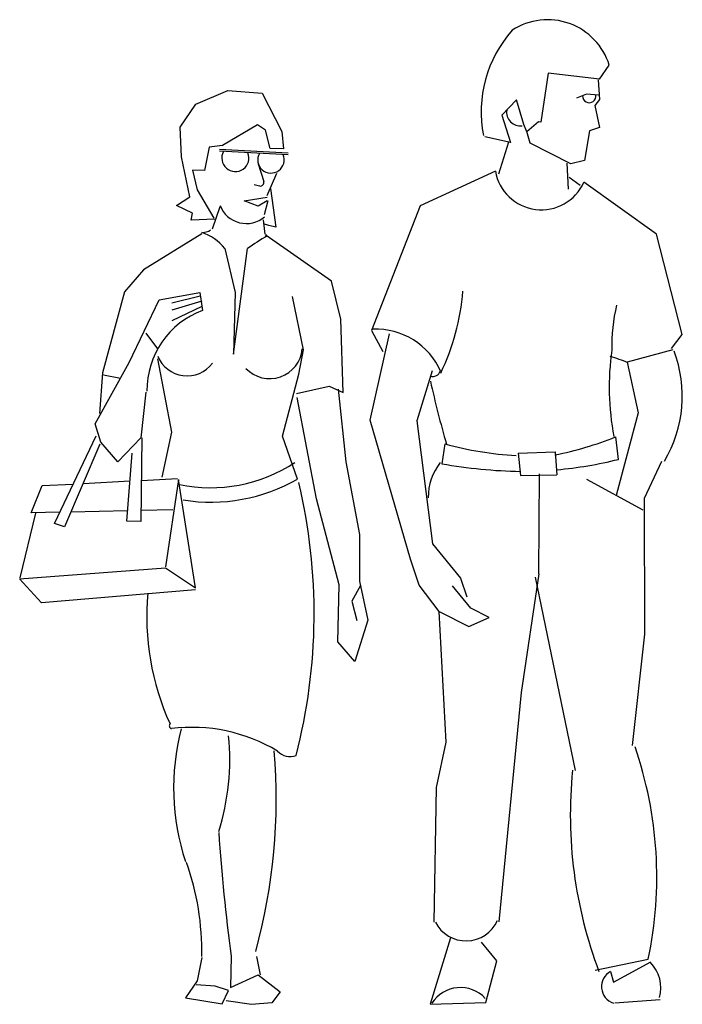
# Model space of a CAD drawing. Extents: x 27.59 to 28.81, y 21.57 to 23.38.
import ezdxf

# ---------------------------------------------------------------- set-up
doc = ezdxf.new("R2010")
doc.units = 0
doc.header["$MEASUREMENT"] = 0
doc.layers.get('0').update_dxf_attribs({"color": 1, "linetype": 'CONTINUOUS'})

msp = doc.modelspace()

# ---------------------------------------------------------------- linework, layer by layer
for p, q in [((28.6597, 23.2722), (28.6774, 23.2982)), ((28.5645, 23.2834), (28.551, 23.193)), ((28.6597, 23.2722), (28.5645, 23.2834)), ((28.6571, 23.2713), (28.6597, 23.235)), ((27.9155, 23.2264), (27.9742, 23.2514)), ((27.9742, 23.2514), (28.0375, 23.2469)), ((28.0375, 23.2469), (28.0738, 23.1761)), ((28.5064, 23.2343), (28.4797, 23.2061)), ((28.5199, 23.1887), (28.5064, 23.2343)), ((28.6355, 23.2446), (28.6168, 23.2375)), ((28.6574, 23.2433), (28.6355, 23.2446)), ((28.6597, 23.235), (28.6509, 23.2238)), ((27.8865, 23.1839), (27.9155, 23.2264)), ((28.6509, 23.2238), (28.6597, 23.1836)), ((28.4797, 23.2061), (28.4955, 23.1558)), ((27.889, 23.1294), (27.8865, 23.1839)), ((28.0291, 23.1883), (27.9645, 23.1503)), ((28.0439, 23.1786), (28.0291, 23.1883)), ((28.0525, 23.1446), (28.0439, 23.1786)), ((28.5253, 23.1754), (28.5199, 23.1887)), ((28.547, 23.1941), (28.5253, 23.1754)), ((28.551, 23.193), (28.547, 23.1941)), ((28.6597, 23.1836), (28.6408, 23.1774)), ((28.0738, 23.1761), (28.0769, 23.1441)), ((28.4955, 23.1558), (28.448, 23.1661)), ((28.5316, 23.1548), (28.5252, 23.1764)), ((28.6408, 23.1774), (28.6315, 23.1229)), ((27.94, 23.1471), (27.9316, 23.1041)), ((27.9645, 23.1503), (27.94, 23.1471)), ((28.0857, 23.1363), (27.9589, 23.1428)), ((28.0769, 23.1441), (28.0525, 23.1446)), ((28.4917, 23.1566), (28.4732, 23.0973)), ((28.6064, 23.1165), (28.5316, 23.1548)), ((27.9043, 23.056), (27.889, 23.1294)), ((28.0857, 23.1331), (27.9589, 23.1396)), ((28.0304, 23.1168), (28.0405, 23.084)), ((28.5991, 23.1177), (28.6017, 23.0698)), ((28.6315, 23.1229), (28.6064, 23.1165)), ((27.9091, 23.1046), (27.9177, 23.0688)), ((27.9316, 23.1041), (27.9091, 23.1046)), ((28.0469, 23.0585), (28.0646, 23.0994)), ((28.4675, 23.1032), (28.329, 23.0393)), ((28.6036, 23.0919), (28.6238, 23.0771)), ((28.033, 23.0757), (28.0229, 23.0778)), ((28.0532, 23.0713), (28.0629, 22.9998)), ((28.7646, 22.9867), (28.6306, 23.0826)), ((27.8796, 23.0396), (27.9043, 23.056)), ((27.9177, 23.0688), (27.9489, 23.0164)), ((28.0044, 23.0486), (28.0467, 23.0551)), ((27.9093, 23.0259), (27.8796, 23.0396)), ((27.9461, 22.9969), (27.9602, 23.0379)), ((28.0304, 23.0388), (28.0044, 23.0486)), ((28.0467, 23.0486), (28.0304, 23.0388)), ((28.0423, 23.023), (28.0485, 23.0491)), ((28.329, 23.0393), (28.2393, 22.8095)), ((27.9071, 23.0128), (27.9093, 23.0259)), ((27.9507, 23.0144), (27.9071, 23.0128)), ((28.0499, 23.0031), (28.0402, 23.0063)), ((28.0434, 22.9873), (28.0403, 23.0137)), ((28.0629, 22.9998), (28.0499, 23.0031)), ((27.9263, 22.9874), (27.8189, 22.921)), ((27.9264, 22.9893), (27.9396, 22.9928)), ((27.9396, 22.9928), (27.9424, 22.9952)), ((28.0449, 22.9862), (28.0433, 22.9817)), ((28.1653, 22.9003), (28.0448, 22.9843)), ((28.8116, 22.8022), (28.7646, 22.9867)), ((27.9687, 22.9608), (27.9882, 22.8796)), ((27.9849, 22.7658), (28.0109, 22.9608)), ((27.8189, 22.921), (27.7842, 22.8805)), ((28.1825, 22.8305), (28.1653, 22.9003)), ((27.7842, 22.8805), (27.7435, 22.7313)), ((27.8477, 22.866), (27.923, 22.8798)), ((27.9232, 22.8731), (27.8712, 22.8601)), ((27.923, 22.8798), (27.9277, 22.8463)), ((27.9882, 22.8796), (27.9849, 22.7658)), ((28.114, 22.7737), (28.0934, 22.8719)), ((27.7927, 22.7509), (27.8477, 22.866)), ((27.9264, 22.8633), (27.8712, 22.8471)), ((27.9264, 22.8536), (27.8712, 22.8276)), ((28.1871, 22.6954), (28.1825, 22.8305)), ((27.8457, 22.776), (27.8238, 22.8046)), ((28.2367, 22.6443), (28.2724, 22.8037)), ((28.2393, 22.8095), (28.2601, 22.7709)), ((28.7921, 22.7763), (28.8116, 22.8022)), ((28.1053, 22.7291), (28.114, 22.7737)), ((28.7944, 22.7739), (28.7106, 22.7515)), ((27.7302, 22.6379), (27.7927, 22.7509)), ((27.8715, 22.6222), (27.8453, 22.7573)), ((28.7106, 22.7515), (28.7304, 22.6581)), ((27.7435, 22.7313), (27.7381, 22.6565)), ((27.7453, 22.7276), (27.7765, 22.7216)), ((28.0751, 22.6149), (28.1053, 22.7291)), ((28.351, 22.7354), (28.3226, 22.6429)), ((28.1008, 22.6936), (28.1611, 22.7073)), ((28.1611, 22.7073), (28.1871, 22.6954)), ((27.8233, 22.6959), (27.814, 22.6117)), ((28.1778, 22.7013), (28.1918, 22.5678)), ((28.1378, 22.4996), (28.1025, 22.686)), ((28.7304, 22.6581), (28.6903, 22.5058)), ((27.7407, 22.6039), (27.7302, 22.6379)), ((28.3109, 22.3885), (28.2367, 22.6443)), ((28.3226, 22.6429), (28.3519, 22.4164)), ((27.8534, 22.5396), (27.8715, 22.6222)), ((27.6549, 22.4539), (27.7316, 22.6153)), ((27.7388, 22.6002), (27.6736, 22.4478)), ((27.7718, 22.5676), (27.7407, 22.6039)), ((27.814, 22.6117), (27.7718, 22.5676)), ((27.8159, 22.6116), (27.8144, 22.4579)), ((28.103, 22.536), (28.0751, 22.6149)), ((28.3746, 22.6007), (28.3687, 22.564)), ((28.6943, 22.5722), (28.6892, 22.6135)), ((27.7882, 22.4585), (27.7984, 22.5839)), ((28.5097, 22.5838), (28.5774, 22.586)), ((28.5097, 22.5838), (28.5138, 22.5427)), ((28.5774, 22.586), (28.5807, 22.5438)), ((28.1918, 22.5678), (28.217, 22.4341)), ((28.7421, 22.5005), (28.7743, 22.5691)), ((28.5138, 22.5427), (28.5807, 22.5438)), ((28.5475, 22.3611), (28.5486, 22.5456)), ((27.6321, 22.5238), (27.6896, 22.5268)), ((27.7078, 22.5278), (27.7942, 22.5324)), ((27.8151, 22.5335), (27.8818, 22.5371)), ((27.8836, 22.5352), (27.8595, 22.3744)), ((27.9149, 22.3357), (27.8836, 22.5352)), ((28.6354, 22.5357), (28.7394, 22.4791)), ((27.6122, 22.4736), (27.6321, 22.5238)), ((28.1794, 22.3412), (28.1378, 22.4996)), ((28.7427, 22.2501), (28.7421, 22.5005)), ((27.6197, 22.4734), (27.5909, 22.354)), ((27.6648, 22.4747), (27.6122, 22.4736)), ((27.7897, 22.4774), (27.6852, 22.4751)), ((27.873, 22.4791), (27.8146, 22.4779)), ((27.6736, 22.4478), (27.6549, 22.4539)), ((27.8144, 22.4579), (27.7882, 22.4585)), ((28.217, 22.4341), (28.217, 22.3479)), ((28.3519, 22.4164), (28.4034, 22.3535)), ((28.3268, 22.3405), (28.3109, 22.3885)), ((27.5908, 22.3521), (27.8594, 22.3726)), ((27.8594, 22.3726), (27.9149, 22.3357)), ((27.6311, 22.3081), (27.5908, 22.3521)), ((28.217, 22.3479), (28.2324, 22.2763)), ((28.4034, 22.3535), (28.4147, 22.3187)), ((28.5475, 22.3611), (28.5153, 22.143)), ((28.5406, 22.3553), (28.6144, 21.9994)), ((27.9148, 22.332), (27.6311, 22.3081)), ((28.1771, 22.2363), (28.1794, 22.3412)), ((28.2189, 22.3401), (28.2027, 22.3108)), ((28.3642, 22.2922), (28.3268, 22.3405)), ((28.4225, 22.2979), (28.3887, 22.3395)), ((28.2027, 22.3108), (28.2124, 22.2751)), ((28.3642, 22.2922), (28.4186, 22.2641)), ((28.3768, 22.0511), (28.3642, 22.2922)), ((28.4563, 22.281), (28.4225, 22.2979)), ((28.2324, 22.2763), (28.2082, 22.2)), ((28.4186, 22.2641), (28.4563, 22.281)), ((28.2082, 22.2), (28.1771, 22.2363)), ((28.7202, 22.0453), (28.7427, 22.2501)), ((28.5153, 22.143), (28.4738, 21.7203)), ((28.3587, 21.9679), (28.3768, 22.0511)), ((28.3546, 21.72), (28.3587, 21.9679)), ((28.3851, 21.6908), (28.3475, 21.5687)), ((28.4702, 21.6488), (28.4422, 21.6827)), ((27.9263, 21.6548), (27.9179, 21.6119)), ((27.9807, 21.6574), (27.9795, 21.5993)), ((28.0344, 21.6225), (28.0276, 21.6564)), ((28.4501, 21.5718), (28.4702, 21.6488)), ((28.6512, 21.6315), (28.7493, 21.6513)), ((28.6853, 21.6092), (28.754, 21.6465)), ((27.9795, 21.5993), (28.0306, 21.6225)), ((28.0306, 21.6225), (28.0712, 21.5917)), ((28.6797, 21.629), (28.6853, 21.6092)), ((27.9179, 21.6119), (27.8966, 21.5805)), ((27.9514, 21.6018), (27.9158, 21.6044)), ((27.9756, 21.5937), (27.9514, 21.6018)), ((27.9638, 21.5696), (27.9756, 21.5937)), ((28.0712, 21.5917), (28.0555, 21.5712)), ((27.8966, 21.5805), (27.9638, 21.5696)), ((28.0178, 21.5684), (27.9715, 21.5751)), ((28.0555, 21.5712), (28.0178, 21.5684)), ((28.3475, 21.5687), (28.4501, 21.5718)), ((28.771, 21.5765), (28.6875, 21.5708))]:
    msp.add_line(p, q)
for centre, radius, start, end in [((28.5638, 23.2631), 0.1189, 17.1593, 123.2495), ((28.6665, 23.2125), 0.2252, 138.2091, 191.2646), ((28.6406, 23.2414), 0.0123, 177.6298, 10.3156), ((28.5139, 23.2121), 0.0257, 172.231, 276.4809), ((27.9884, 23.1273), 0.025, 151.6824, 21.958), ((28.0539, 23.124), 0.0244, 151.0407, 23.0879), ((28.5522, 23.1179), 0.086, 189.8617, 335.7455), ((28.0343, 23.0821), 0.0065, 258.4486, 17.1027), ((28.0084, 23.0583), 0.0517, 201.045, 310.8534), ((27.8964, 22.9015), 0.0935, 39.3595, 71.2502), ((28.2677, 22.5968), 0.4454, 119.7449, 125.1975), ((27.9849, 22.9151), 0.4239, 334.2645, 355.52), ((29.0051, 22.7801), 0.3233, 166.3488, 181.1675), ((27.9819, 22.6994), 0.1566, 110.2277, 180.6117), ((28.2478, 22.6825), 0.1295, 23.1501, 92.6805), ((27.8992, 22.784), 0.0581, 201.7022, 323.593), ((28.0516, 22.7813), 0.0604, 223.4144, 354.5265), ((29.17, 22.7057), 0.4927, 172.0918, 190.7025), ((28.5673, 22.3999), 0.3789, 67.5984, 72.8035), ((28.5791, 22.6885), 0.2329, 329.1329, 20.8672), ((28.3524, 22.7392), 0.0143, 251.565, 341.5656), ((29.9297, 23.0587), 1.6185, 192.2055, 196.4651), ((28.5416, 23.2084), 0.6302, 254.6352, 266.7442), ((28.442, 23.2449), 0.6781, 281.5069, 291.3761), ((27.9426, 22.8042), 0.2843, 258.3551, 303.1335), ((28.4448, 22.5034), 0.1009, 141.4103, 181.034), ((28.5287, 23.471), 0.921, 259.9993, 269.0727), ((28.513, 23.3008), 0.7508, 275.1757, 283.9757), ((27.9431, 22.815), 0.3216, 260.8915, 299.825), ((27.0903, 22.2879), 1.0432, 345.4872, 13.3864), ((28.3025, 22.2827), 0.4775, 174.8221, 204.4669), ((27.8718, 22.0813), 0.00527, 136.5786, 253.9713), ((27.9082, 21.7719), 0.3067, 59.0386, 97.0838), ((28.3088, 21.9675), 0.4342, 165.5774, 198.2287), ((27.5382, 22.0192), 0.4399, 342.4569, 5.7206), ((26.9952, 21.9468), 1.0684, 344.7471, 4.7519), ((28.0254, 21.8027), 0.7396, 348.1896, 18.9504), ((28.0895, 22.0571), 0.0324, 223.275, 289.2745), ((29.422, 21.9177), 0.8164, 174.2483, 200.7079), ((31.2521, 22.1057), 3.3019, 183.8367, 187.8037), ((27.4434, 21.6671), 0.483, 358.7627, 19.6826), ((28.4135, 21.7489), 0.0636, 207.0956, 335.7518), ((28.7069, 21.599), 0.0656, 344.0615, 45.1729), ((28.6949, 21.6011), 0.0318, 118.5477, 252.1011), ((28.4031, 21.5368), 0.0625, 43.0145, 147.5104)]:
    msp.add_arc(centre, radius, start, end)

doc.saveas('drawing.dxf')
